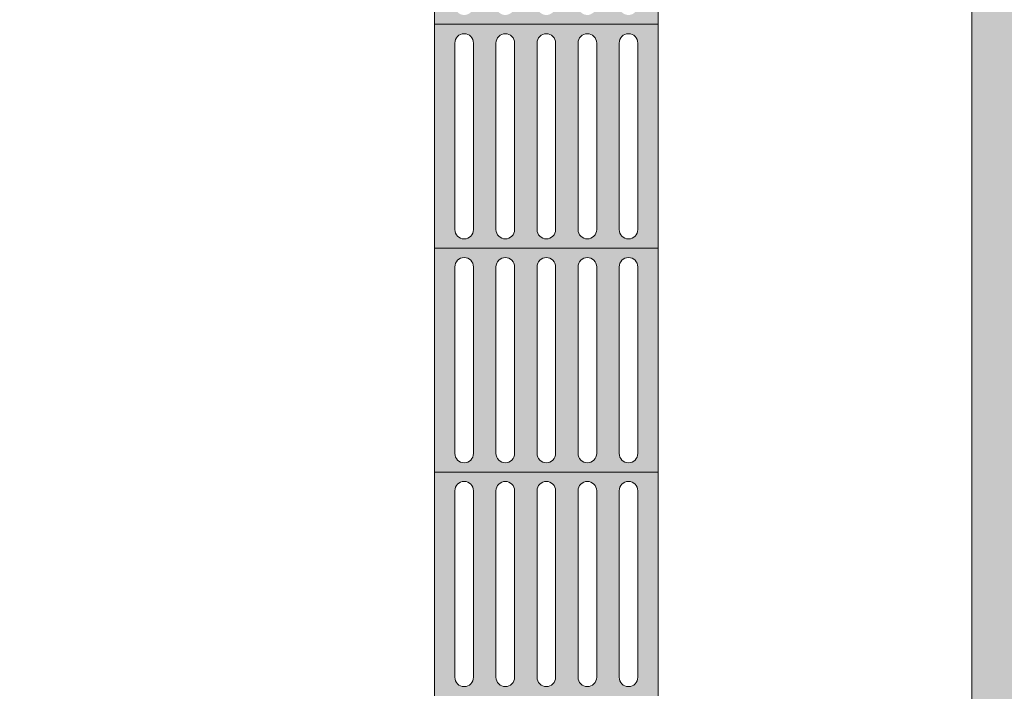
# Model space of a CAD drawing. Header units: metres. Extents: x -14.5 to 13.2, y -19 to 3.3.
# Tile 17 of 210: x 6.1 to 7.2, y -17.1 to -16.3. Entities that reach past the tile are written whole.
import ezdxf

# ---------------------------------------------------------------- set-up
doc = ezdxf.new("R2010")
doc.units = ezdxf.units.M
for name, color, linetype, lineweight in [('A-ANNO-DIMS', 7, 'Continuous', 9), ('A-ANNO-DIMS-58', 7, 'Continuous', 9), ('A-DETL-GENF', 7, 'Continuous', 5)]:
    doc.layers.add(name, color=color, linetype=linetype, lineweight=lineweight)
doc.layers.add('A-DETL', color=7, linetype='Continuous', lineweight=5, true_color=0x00a600)
doc.styles.add('Arial', font='arial.ttf', dxfattribs={"height": 0.087})
doc.dimstyles.new('Com_linha__ref__contínua__-_Cor_Vermelha_Arial_1_5mm', dxfattribs={"dimscale": 0.3048, "dimtxt": 0.088763, "dimasz": 0.380577, "dimexe": 0.285433, "dimexo": 0.285433, "dimgap": 0.028543, "dimtad": 1, "dimrnd": 0.01, "dimzin": 0, "dimdsep": 46, "dimtxsty": 'Arial', "dimblk1": 'OBLIQUE', "dimblk2": 'OBLIQUE', "dimsah": 1, "dimcen": 0.09, "dimdle": 0.285433, "dimazin": 0, "dimtfac": 1, "dimtdec": 4, "dimtix": 1, "dimtmove": 0, "dimatfit": 3, "dimfxl": 1, "dimtvp": 1, "dimtolj": 1, "dimtzin": 0, "dimarcsym": 2})

# ---------------------------------------------------------------- blocks, each defined once
blk = doc.blocks.new('DIMBLOCK66-PLANTA DE COBERTURA')
at = {"layer": 'A-ANNO-DIMS-58', "color": 242, "true_color": 0xbd2b2e, "transparency": 16777216}
for p, q in [((8.2594, -15.305), (8.2014, -15.247)), ((8.2594, -15.305), (7.5512, -15.305)), ((8.2594, -17.275), (8.2594, -15.305)), ((8.2594, -15.305), (8.3174, -15.363)), ((8.2594, -15.305), (8.3464, -15.305)), ((8.2594, -17.275), (8.2014, -17.217)), ((8.2594, -17.275), (6.0117, -17.275)), ((8.2594, -17.275), (8.3174, -17.333)), ((8.2594, -17.275), (8.3464, -17.275))]:
    blk.add_line(p, q, dxfattribs=at)
at = {"layer": 'A-ANNO-DIMS-58', "color": 0, "transparency": 16777216, "insert": (8.1378, -16.4075), "char_height": 0.087, "width": 0.281855, "attachment_point": 1, "rotation": 90, "line_spacing_factor": 0.941778, "style": 'Arial'}
blk.add_mtext('1,97', dxfattribs=at)
blk = doc.blocks.new('_Oblique')
at = {"color": 0, "linetype": 'ByBlock', "lineweight": -2}
blk.add_line((-0.5, -0.5), (0.5, 0.5), dxfattribs=at)

msp = doc.modelspace()

# ---------------------------------------------------------------- hatches: boundary and pattern name
at = {"layer": 'A-DETL-GENF', "true_color": 0xd2e2c2}
h = msp.add_hatch(color=254, dxfattribs=at)
h.paths.add_polyline_path([(7.9064, -18.235), (7.9064, -16.0575), (7.8632, -16.0201), (7.8544, -16.0159), (7.8501, -16.0147), (7.8421, -16.0147), (7.8361, -16.016), (7.8298, -16.0191), (7.8243, -16.0237), (7.8201, -16.0294), (7.817, -16.0385), (7.8164, -16.043), (7.8174, -16.0515), (7.8393, -16.1358), (7.8672, -16.2206), (7.8671, -16.2273), (7.8653, -16.2336), (7.8619, -16.2394), (7.8558, -16.245), (7.8496, -16.248), (7.8452, -16.2493), (7.8383, -16.2494), (7.8321, -16.248), (7.8213, -16.2425), (7.8159, -16.2414), (7.8103, -16.2417), (7.8051, -16.2435), (7.8005, -16.2465), (7.7845, -16.2646), (7.7697, -16.2746), (7.7526, -16.2808), (7.7344, -16.2825), (7.7038, -16.2889), (7.6695, -16.2934), (7.6009, -16.2934), (7.5944, -16.2922), (7.5858, -16.2884), (7.5782, -16.2828), (7.5721, -16.2756), (7.5696, -16.2701), (7.5685, -16.2652), (7.5669, -16.2638), (7.5645, -16.2635), (7.5629, -16.2641), (7.5613, -16.2662), (7.5613, -16.2684), (7.5631, -16.2773), (7.5621, -16.2888), (7.5611, -16.2912), (7.5591, -16.2943), (7.5568, -16.2966), (7.553, -16.2987), (7.5493, -16.2997), (7.5451, -16.2997), (7.5395, -16.2986), (7.529, -16.2982), (7.5169, -16.2961), (7.5008, -16.2903), (7.4865, -16.2809), (7.4747, -16.2684), (7.4662, -16.2535), (7.4614, -16.237), (7.4606, -16.2199), (7.4447, -16.1887), (7.4375, -16.1808), (7.4285, -16.1751), (7.4183, -16.1719), (7.4077, -16.1713), (7.3973, -16.1735), (7.3878, -16.1782), (7.3798, -16.1853), (7.3664, -16.2045), (7.3579, -16.2263), (7.3541, -16.2428), (7.3454, -16.2602), (7.3413, -16.2628), (7.3389, -16.2633), (7.334, -16.2627), (7.3299, -16.2599), (7.3285, -16.2579), (7.3042, -16.2045), (7.2803, -16.159), (7.274, -16.1559), (7.267, -16.1544), (7.26, -16.1549), (7.2533, -16.1571), (7.2474, -16.161), (7.2427, -16.1663), (7.2249, -16.1918), (7.2064, -16.2166), (7.2064, -18.235), (7.6299, -18.235)])
h.paths.add_polyline_path([(7.2557, -14.6376), (7.2771, -14.6348), (7.2831, -14.6328), (7.2885, -14.6294), (7.2929, -14.6249), (7.2966, -14.6187), (7.2983, -14.6136), (7.3007, -14.5885), (7.2963, -14.5634), (7.2741, -14.5432), (7.2481, -14.5276), (7.2195, -14.5173), (7.2064, -14.5108), (7.2064, -14.6296), (7.2341, -14.6363)])
h.paths.add_polyline_path([(7.7966, -14.5227), (7.7993, -14.5223), (7.8019, -14.5212), (7.8684, -14.4764), (7.9064, -14.4421), (7.9064, -11.635), (7.2064, -11.635), (7.2064, -14.4325), (7.2481, -14.4438), (7.2771, -14.4498), (7.3136, -14.4486), (7.3498, -14.4382), (7.3823, -14.4192), (7.3854, -14.4101), (7.3863, -14.4005), (7.3849, -14.391), (7.3813, -14.3821), (7.3757, -14.3743), (7.3684, -14.368), (7.3489, -14.3579), (7.3438, -14.3543), (7.3407, -14.3507), (7.3398, -14.3461), (7.3413, -14.3417), (7.3489, -14.3329), (7.3599, -14.3255), (7.3692, -14.3217), (7.3813, -14.3201), (7.3923, -14.3211), (7.4572, -14.3308), (7.5228, -14.3325), (7.5886, -14.3261), (7.6522, -14.312), (7.6665, -14.3135), (7.6801, -14.3182), (7.6925, -14.3262), (7.7024, -14.3362), (7.7099, -14.3485), (7.7144, -14.3622), (7.7157, -14.3765), (7.7128, -14.3981), (7.7138, -14.4055), (7.7166, -14.4122), (7.7224, -14.4192), (7.7268, -14.4227), (7.7335, -14.4256), (7.7408, -14.4267), (7.7695, -14.4055), (7.7966, -14.3816), (7.7999, -14.3808), (7.8047, -14.3826), (7.8065, -14.3856), (7.8066, -14.389), (7.7939, -14.4556), (7.7853, -14.5129), (7.7859, -14.5154), (7.7872, -14.5179), (7.789, -14.5199), (7.7913, -14.5215), (7.7939, -14.5224)])
h.paths.add_polyline_path([(7.2064, -8.435), (7.9064, -8.435), (7.9064, -8.235), (7.2064, -8.235), (7.2064, -8.3339)])
at = {"layer": 'A-DETL-GENF', "true_color": 0xffffff}
h = msp.add_hatch(color=7, dxfattribs=at)
h.paths.add_polyline_path([(6.6856, -16.34), (6.8564, -16.34), (6.8564, -16.09), (6.6064, -16.09), (6.6064, -16.34), (6.6829, -16.34)])
h.paths.add_polyline_path([(6.7772, -16.3296), (6.7745, -16.3293), (6.772, -16.3282), (6.7699, -16.3266), (6.7682, -16.3244), (6.7672, -16.3219), (6.7668, -16.3192), (6.7672, -16.1082), (6.7682, -16.1057), (6.7699, -16.1035), (6.772, -16.1019), (6.7745, -16.1008), (6.7772, -16.1005), (6.7799, -16.1008), (6.7825, -16.1019), (6.7846, -16.1035), (6.7863, -16.1057), (6.7873, -16.1085), (6.7877, -16.1109), (6.7871, -16.3223), (6.7863, -16.3244), (6.7846, -16.3266), (6.7801, -16.3292), (6.7799, -16.3293)])
h.paths.add_polyline_path([(6.7314, -16.3296), (6.7287, -16.3293), (6.7262, -16.3282), (6.724, -16.3266), (6.7224, -16.3244), (6.7214, -16.3219), (6.721, -16.3192), (6.7214, -16.1082), (6.7224, -16.1057), (6.724, -16.1035), (6.7262, -16.1019), (6.7287, -16.1008), (6.7314, -16.1005), (6.7341, -16.1008), (6.7366, -16.1019), (6.7388, -16.1035), (6.7404, -16.1057), (6.7415, -16.1085), (6.7418, -16.1109), (6.7415, -16.3219), (6.7404, -16.3244), (6.7388, -16.3266), (6.7366, -16.3282), (6.7341, -16.3293)])
h.paths.add_polyline_path([(6.6856, -16.3296), (6.6829, -16.3293), (6.6804, -16.3282), (6.6782, -16.3266), (6.6766, -16.3244), (6.6755, -16.3219), (6.6752, -16.3192), (6.6755, -16.1082), (6.6766, -16.1057), (6.6782, -16.1035), (6.6804, -16.1019), (6.6829, -16.1008), (6.6879, -16.1008), (6.6883, -16.1008), (6.6908, -16.1019), (6.6929, -16.1035), (6.6946, -16.1057), (6.6957, -16.1085), (6.696, -16.1109), (6.6956, -16.3219), (6.6946, -16.3244), (6.6929, -16.3266), (6.6908, -16.3282), (6.6879, -16.3293)])
h.paths.add_polyline_path([(6.8231, -16.3296), (6.8204, -16.3293), (6.8179, -16.3282), (6.8157, -16.3266), (6.8141, -16.3244), (6.813, -16.3219), (6.8127, -16.3192), (6.813, -16.1082), (6.8141, -16.1057), (6.8157, -16.1035), (6.8179, -16.1019), (6.8204, -16.1008), (6.8231, -16.1005), (6.8258, -16.1008), (6.8283, -16.1019), (6.8304, -16.1035), (6.8321, -16.1057), (6.8332, -16.1085), (6.8335, -16.1109), (6.8331, -16.3219), (6.8321, -16.3244), (6.8304, -16.3266), (6.8283, -16.3282), (6.8258, -16.3293)])
h.paths.add_polyline_path([(6.6397, -16.3296), (6.637, -16.3293), (6.6345, -16.3282), (6.6324, -16.3266), (6.6307, -16.3244), (6.6297, -16.3219), (6.6293, -16.3192), (6.6297, -16.1082), (6.6307, -16.1057), (6.6324, -16.1035), (6.6345, -16.1019), (6.637, -16.1008), (6.6397, -16.1005), (6.6424, -16.1008), (6.645, -16.1019), (6.6471, -16.1035), (6.6488, -16.1057), (6.6498, -16.1085), (6.6502, -16.1109), (6.6498, -16.3219), (6.6488, -16.3244), (6.6471, -16.3266), (6.645, -16.3282), (6.6424, -16.3293)])
h = msp.add_hatch(color=7, dxfattribs=at)
h.paths.add_polyline_path([(6.645, -16.59), (6.8564, -16.59), (6.8564, -16.34), (6.6064, -16.34), (6.6064, -16.59), (6.6424, -16.59)])
h.paths.add_polyline_path([(6.7772, -16.5796), (6.7745, -16.5793), (6.772, -16.5782), (6.7699, -16.5766), (6.7682, -16.5744), (6.7672, -16.5719), (6.7668, -16.5692), (6.7672, -16.3582), (6.7682, -16.3557), (6.7699, -16.3535), (6.772, -16.3519), (6.7745, -16.3508), (6.7772, -16.3505), (6.7799, -16.3508), (6.7825, -16.3519), (6.7846, -16.3535), (6.7863, -16.3557), (6.7873, -16.3582), (6.7877, -16.3609), (6.7871, -16.5723), (6.7863, -16.5744), (6.7846, -16.5766), (6.7801, -16.5792), (6.7799, -16.5793)])
h.paths.add_polyline_path([(6.6856, -16.5796), (6.6829, -16.5793), (6.6804, -16.5782), (6.6782, -16.5766), (6.6766, -16.5744), (6.6755, -16.5719), (6.6752, -16.5692), (6.6755, -16.3582), (6.6766, -16.3557), (6.6782, -16.3535), (6.6804, -16.3519), (6.6829, -16.3508), (6.6879, -16.3508), (6.6883, -16.3508), (6.6908, -16.3519), (6.6929, -16.3535), (6.6946, -16.3557), (6.6956, -16.3582), (6.696, -16.3609), (6.6956, -16.5719), (6.6946, -16.5744), (6.6929, -16.5766), (6.6908, -16.5782), (6.6879, -16.5793)])
h.paths.add_polyline_path([(6.7314, -16.5796), (6.7287, -16.5793), (6.7262, -16.5782), (6.724, -16.5766), (6.7224, -16.5744), (6.7214, -16.5719), (6.721, -16.5692), (6.7214, -16.3582), (6.7224, -16.3557), (6.724, -16.3535), (6.7262, -16.3519), (6.7287, -16.3508), (6.7314, -16.3505), (6.7341, -16.3508), (6.7366, -16.3519), (6.7388, -16.3535), (6.7404, -16.3557), (6.7415, -16.3582), (6.7418, -16.3609), (6.7415, -16.5719), (6.7404, -16.5744), (6.7388, -16.5766), (6.7366, -16.5782), (6.7341, -16.5793)])
h.paths.add_polyline_path([(6.8231, -16.5796), (6.8204, -16.5793), (6.8179, -16.5782), (6.8157, -16.5766), (6.8141, -16.5744), (6.813, -16.5719), (6.8127, -16.5692), (6.813, -16.3582), (6.8141, -16.3557), (6.8157, -16.3535), (6.8179, -16.3519), (6.8204, -16.3508), (6.8231, -16.3505), (6.8258, -16.3508), (6.8283, -16.3519), (6.8304, -16.3535), (6.8321, -16.3557), (6.8331, -16.3582), (6.8335, -16.3609), (6.8331, -16.5719), (6.8321, -16.5744), (6.8304, -16.5766), (6.8283, -16.5782), (6.8258, -16.5793)])
h.paths.add_polyline_path([(6.6397, -16.5796), (6.637, -16.5793), (6.6345, -16.5782), (6.6324, -16.5766), (6.6307, -16.5744), (6.6297, -16.5719), (6.6293, -16.5692), (6.6297, -16.3582), (6.6307, -16.3557), (6.6324, -16.3535), (6.6345, -16.3519), (6.637, -16.3508), (6.6397, -16.3505), (6.6424, -16.3508), (6.645, -16.3519), (6.6471, -16.3535), (6.6488, -16.3557), (6.6498, -16.3582), (6.6502, -16.3609), (6.6498, -16.5719), (6.6488, -16.5744), (6.6471, -16.5766), (6.645, -16.5782), (6.6424, -16.5793)])
h = msp.add_hatch(color=7, dxfattribs=at)
h.paths.add_polyline_path([(6.645, -16.84), (6.8564, -16.84), (6.8564, -16.59), (6.6064, -16.59), (6.6064, -16.84), (6.6424, -16.84)])
h.paths.add_polyline_path([(6.7772, -16.8296), (6.7745, -16.8293), (6.772, -16.8282), (6.7699, -16.8266), (6.7682, -16.8244), (6.7672, -16.8219), (6.7668, -16.8192), (6.7672, -16.6082), (6.7682, -16.6057), (6.7699, -16.6035), (6.772, -16.6019), (6.7745, -16.6008), (6.7772, -16.6005), (6.7799, -16.6008), (6.7825, -16.6019), (6.7846, -16.6035), (6.7863, -16.6057), (6.7873, -16.6082), (6.7877, -16.6109), (6.7871, -16.8223), (6.7863, -16.8244), (6.7846, -16.8266), (6.7801, -16.8292), (6.7799, -16.8293)])
h.paths.add_polyline_path([(6.8231, -16.8296), (6.8204, -16.8293), (6.8179, -16.8282), (6.8157, -16.8266), (6.8141, -16.8244), (6.813, -16.8219), (6.8127, -16.8192), (6.813, -16.6082), (6.8141, -16.6057), (6.8157, -16.6035), (6.8179, -16.6019), (6.8204, -16.6008), (6.8231, -16.6005), (6.8258, -16.6008), (6.8283, -16.6019), (6.8304, -16.6035), (6.8321, -16.6057), (6.8331, -16.6082), (6.8335, -16.6109), (6.8331, -16.8219), (6.8321, -16.8244), (6.8304, -16.8266), (6.8283, -16.8282), (6.8258, -16.8293)])
h.paths.add_polyline_path([(6.7314, -16.8296), (6.7287, -16.8293), (6.7262, -16.8282), (6.724, -16.8266), (6.7224, -16.8244), (6.7214, -16.8219), (6.721, -16.8192), (6.7214, -16.6082), (6.7224, -16.6057), (6.724, -16.6035), (6.7262, -16.6019), (6.7287, -16.6008), (6.7314, -16.6005), (6.7341, -16.6008), (6.7366, -16.6019), (6.7388, -16.6035), (6.7404, -16.6057), (6.7415, -16.6082), (6.7418, -16.6109), (6.7415, -16.8219), (6.7404, -16.8244), (6.7388, -16.8266), (6.7366, -16.8282), (6.7341, -16.8293)])
h.paths.add_polyline_path([(6.6397, -16.8296), (6.637, -16.8293), (6.6345, -16.8282), (6.6324, -16.8266), (6.6307, -16.8244), (6.6297, -16.8219), (6.6293, -16.8192), (6.6297, -16.6082), (6.6307, -16.6057), (6.6324, -16.6035), (6.6345, -16.6019), (6.637, -16.6008), (6.6397, -16.6005), (6.6424, -16.6008), (6.645, -16.6019), (6.6471, -16.6035), (6.6488, -16.6057), (6.6498, -16.6082), (6.6502, -16.6109), (6.6498, -16.8219), (6.6488, -16.8244), (6.6471, -16.8266), (6.645, -16.8282), (6.6424, -16.8293)])
h.paths.add_polyline_path([(6.6856, -16.8296), (6.6829, -16.8293), (6.6804, -16.8282), (6.6782, -16.8266), (6.6766, -16.8244), (6.6755, -16.8219), (6.6752, -16.8192), (6.6755, -16.6082), (6.6766, -16.6057), (6.6782, -16.6035), (6.6804, -16.6019), (6.6829, -16.6008), (6.6879, -16.6008), (6.6883, -16.6008), (6.6908, -16.6019), (6.6929, -16.6035), (6.6946, -16.6057), (6.6956, -16.6082), (6.696, -16.6109), (6.6956, -16.8219), (6.6946, -16.8244), (6.6929, -16.8266), (6.6908, -16.8282), (6.6879, -16.8293)])
h = msp.add_hatch(color=7, dxfattribs=at)
h.paths.add_polyline_path([(6.645, -17.09), (6.8564, -17.09), (6.8564, -16.84), (6.6064, -16.84), (6.6064, -17.09), (6.6424, -17.09)])
h.paths.add_polyline_path([(6.7772, -17.0796), (6.7745, -17.0793), (6.772, -17.0782), (6.7699, -17.0766), (6.7682, -17.0744), (6.7671, -17.0711), (6.7668, -17.0692), (6.7672, -16.8582), (6.7682, -16.8557), (6.7699, -16.8535), (6.772, -16.8519), (6.7745, -16.8508), (6.7772, -16.8505), (6.7799, -16.8508), (6.7825, -16.8519), (6.7846, -16.8535), (6.7863, -16.8557), (6.7873, -16.8582), (6.7877, -16.8609), (6.7871, -17.0723), (6.7863, -17.0744), (6.7846, -17.0766), (6.7801, -17.0792), (6.7799, -17.0793)])
h.paths.add_polyline_path([(6.8231, -17.0796), (6.8204, -17.0793), (6.8179, -17.0782), (6.8157, -17.0766), (6.8141, -17.0744), (6.8129, -17.0711), (6.8127, -17.0692), (6.813, -16.8582), (6.8141, -16.8557), (6.8157, -16.8535), (6.8179, -16.8519), (6.8204, -16.8508), (6.8231, -16.8505), (6.8258, -16.8508), (6.8283, -16.8519), (6.8304, -16.8535), (6.8321, -16.8557), (6.8331, -16.8582), (6.8335, -16.8609), (6.8331, -17.0719), (6.8321, -17.0744), (6.8304, -17.0766), (6.8283, -17.0782), (6.8258, -17.0793)])
h.paths.add_polyline_path([(6.6397, -17.0796), (6.637, -17.0793), (6.6345, -17.0782), (6.6324, -17.0766), (6.6307, -17.0744), (6.6296, -17.0711), (6.6293, -17.0692), (6.6297, -16.8582), (6.6307, -16.8557), (6.6324, -16.8535), (6.6345, -16.8519), (6.637, -16.8508), (6.6397, -16.8505), (6.6424, -16.8508), (6.645, -16.8519), (6.6471, -16.8535), (6.6488, -16.8557), (6.6498, -16.8582), (6.6502, -16.8609), (6.6498, -17.0719), (6.6488, -17.0744), (6.6471, -17.0766), (6.645, -17.0782), (6.6424, -17.0793)])
h.paths.add_polyline_path([(6.6856, -17.0796), (6.6829, -17.0793), (6.6804, -17.0782), (6.6782, -17.0766), (6.6766, -17.0744), (6.6754, -17.0711), (6.6752, -17.0692), (6.6755, -16.8582), (6.6766, -16.8557), (6.6782, -16.8535), (6.6804, -16.8519), (6.6829, -16.8508), (6.6879, -16.8508), (6.6883, -16.8508), (6.6908, -16.8519), (6.6929, -16.8535), (6.6946, -16.8557), (6.6956, -16.8582), (6.696, -16.8609), (6.6956, -17.0719), (6.6946, -17.0744), (6.6929, -17.0766), (6.6908, -17.0782), (6.6879, -17.0793)])
h.paths.add_polyline_path([(6.7314, -17.0796), (6.7287, -17.0793), (6.7262, -17.0782), (6.724, -17.0766), (6.7224, -17.0744), (6.7212, -17.0711), (6.721, -17.0692), (6.7214, -16.8582), (6.7224, -16.8557), (6.724, -16.8535), (6.7262, -16.8519), (6.7287, -16.8508), (6.7314, -16.8505), (6.7341, -16.8508), (6.7366, -16.8519), (6.7388, -16.8535), (6.7404, -16.8557), (6.7415, -16.8582), (6.7418, -16.8609), (6.7415, -17.0719), (6.7404, -17.0744), (6.7388, -17.0766), (6.7366, -17.0782), (6.7341, -17.0793)])

# ---------------------------------------------------------------- linework, layer by layer
at = {"layer": 'A-DETL', "color": 9, "true_color": 0xc0c0c0}
for p, q in [((7.2064, -18.235), (7.2064, -8.235)), ((7.2064, -16.2163), (7.2064, -18.235))]:
    msp.add_line(p, q, dxfattribs=at)
at = {"layer": 'A-DETL', "color": 8, "true_color": 0x808080}
for p, q in [((6.6064, -16.09), (6.6064, -16.34)), ((6.8564, -16.34), (6.8564, -16.09)), ((6.8564, -16.34), (6.6064, -16.34)), ((6.6064, -16.34), (6.6064, -16.59)), ((6.8564, -16.59), (6.8564, -16.34)), ((6.6293, -16.5692), (6.6293, -16.3609)), ((6.6502, -16.3609), (6.6502, -16.5692)), ((6.6752, -16.5692), (6.6752, -16.3609)), ((6.696, -16.3609), (6.696, -16.5692)), ((6.721, -16.5692), (6.721, -16.3609)), ((6.7418, -16.3609), (6.7418, -16.5692)), ((6.7668, -16.5692), (6.7668, -16.3609)), ((6.7877, -16.3609), (6.7877, -16.5692)), ((6.8127, -16.5692), (6.8127, -16.3609)), ((6.8335, -16.3609), (6.8335, -16.5692)), ((6.8564, -16.59), (6.6064, -16.59)), ((6.6064, -16.59), (6.6064, -16.84)), ((6.8564, -16.84), (6.8564, -16.59)), ((6.6293, -16.8192), (6.6293, -16.6109)), ((6.6502, -16.6109), (6.6502, -16.8192)), ((6.6752, -16.8192), (6.6752, -16.6109)), ((6.696, -16.6109), (6.696, -16.8192)), ((6.721, -16.8192), (6.721, -16.6109)), ((6.7418, -16.6109), (6.7418, -16.8192)), ((6.7668, -16.8192), (6.7668, -16.6109)), ((6.7877, -16.6109), (6.7877, -16.8192)), ((6.8127, -16.8192), (6.8127, -16.6109)), ((6.8335, -16.6109), (6.8335, -16.8192)), ((6.8564, -16.84), (6.6064, -16.84)), ((6.6064, -16.84), (6.6064, -17.09)), ((6.8564, -17.09), (6.8564, -16.84)), ((6.6293, -17.0692), (6.6293, -16.8609)), ((6.6502, -16.8609), (6.6502, -17.0692)), ((6.6752, -17.0692), (6.6752, -16.8609)), ((6.696, -16.8609), (6.696, -17.0692)), ((6.721, -17.0692), (6.721, -16.8609)), ((6.7418, -16.8609), (6.7418, -17.0692)), ((6.7668, -17.0692), (6.7668, -16.8609)), ((6.7877, -16.8609), (6.7877, -17.0692)), ((6.8127, -17.0692), (6.8127, -16.8609)), ((6.8335, -16.8609), (6.8335, -17.0692))]:
    msp.add_line(p, q, dxfattribs=at)
for centre, start, end in [((6.6397, -16.3609), 0, 180), ((6.6856, -16.3609), 0, 180), ((6.7314, -16.3609), 0, 180), ((6.7772, -16.3609), 0, 180), ((6.8231, -16.3609), 0, 180), ((6.6397, -16.5692), 180, 0), ((6.6856, -16.5692), 180, 0), ((6.7314, -16.5692), 180, 0), ((6.7772, -16.5692), 180, 0), ((6.8231, -16.5692), 180, 0), ((6.6397, -16.6109), 0, 180), ((6.6856, -16.6109), 0, 180), ((6.7314, -16.6109), 0, 180), ((6.7772, -16.6109), 0, 180), ((6.8231, -16.6109), 0, 180), ((6.6397, -16.8192), 180, 0), ((6.6856, -16.8192), 180, 0), ((6.7314, -16.8192), 180, 0), ((6.7772, -16.8192), 180, 0), ((6.8231, -16.8192), 180, 0), ((6.6397, -16.8609), 0, 180), ((6.6856, -16.8609), 0, 180), ((6.7314, -16.8609), 0, 180), ((6.7772, -16.8609), 0, 180), ((6.8231, -16.8609), 0, 180), ((6.6397, -17.0692), 180, 0), ((6.6856, -17.0692), 180, 0), ((6.7314, -17.0692), 180, 0), ((6.7772, -17.0692), 180, 0), ((6.8231, -17.0692), 180, 0)]:
    msp.add_arc(centre, 0.0104, start, end, dxfattribs=at)

# ---------------------------------------------------------------- dimensions: what is measured, and where the dimension line sits
at = {"layer": 'A-ANNO-DIMS', "color": 242, "true_color": 0xbd2b2e}
dim = msp.add_linear_dim(base=(8.2594, -15.305), p1=(5.9247, -17.275), p2=(7.4642, -15.305), angle=90, dimstyle='Com_linha__ref__contínua__-_Cor_Vermelha_Arial_1_5mm', override={"dimpost": '<>', "dimfxl": 2.500206}, dxfattribs=at)
dim.commit()
dim.dimension.update_dxf_attribs({"geometry": 'DIMBLOCK66-PLANTA DE COBERTURA', "text_midpoint": (8.2063, -16.29)})

doc.saveas('drawing.dxf')
